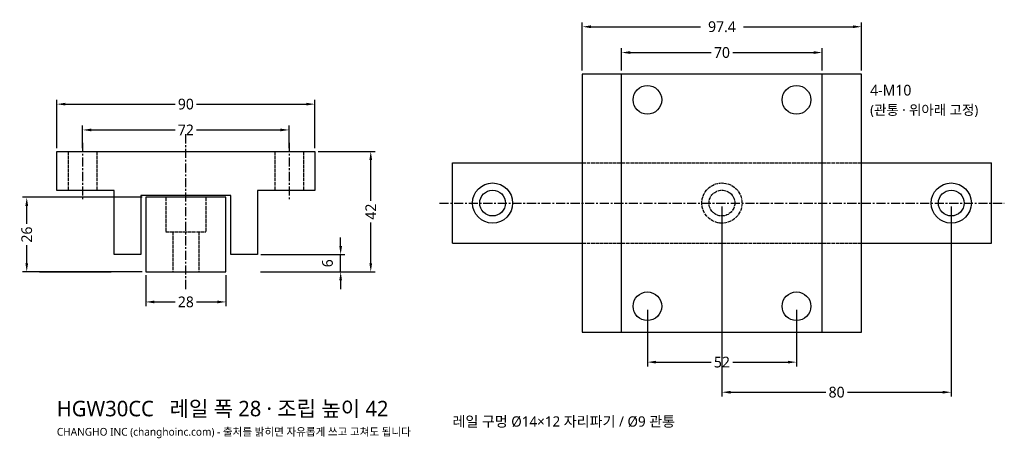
# Model space of a CAD drawing. Header units: millimetres. Extents: x -58 to 286, y -58 to 88.
import ezdxf

# ---------------------------------------------------------------- set-up
doc = ezdxf.new("R2010")
doc.units = ezdxf.units.MM
doc.linetypes.add('CENTER', pattern=[5.08, 3.175, -0.635, 0.635, -0.635])
doc.linetypes.add('DASHED', pattern=[1.524, 1.27, -0.254])
for name, color, linetype in [('문자', 7, 'CONTINUOUS'), ('숨은선', 3, 'DASHED'), ('외형선', 7, 'CONTINUOUS'), ('중심선', 1, 'CENTER'), ('치수', 4, 'CONTINUOUS')]:
    doc.layers.add(name, color=color, linetype=linetype)
doc.styles.add('CH_KOR', font='malgun.ttf')
doc.dimstyles.new('CH_DIM', dxfattribs={"dimtxt": 2.5, "dimasz": 2, "dimexe": 1, "dimexo": 0.8, "dimgap": 0.8, "dimtad": 1, "dimdec": 1, "dimdsep": 46, "dimtxsty": 'CH_KOR', "dimcen": 2.5, "dimclrd": 4, "dimclre": 4, "dimclrt": 4, "dimazin": 3, "dimtfac": 1, "dimtmove": 0, "dimatfit": 3})

# ---------------------------------------------------------------- blocks, each defined once
blk = doc.blocks.new('_CLOSEDFILLED')
at = {"color": 0, "linetype": 'BYBLOCK'}
blk.add_solid([(-1, 0.16), (0, 0), (-1, -0.16)], dxfattribs=at)
blk = doc.blocks.new('*D1')
at = {"color": 4}
for p, q in [((-45, 43.2), (-45, 60)), ((-42, 58.5), (-3.75, 58.5)), ((3.75, 58.5), (42, 58.5)), ((45, 43.2), (45, 60))]:
    blk.add_line(p, q, dxfattribs=at)
at = {"layer": 'Defpoints'}
for p in [(-45, 58.5), (-45, 42), (45, 42)]:
    blk.add_point(p, dxfattribs=at)
at = {"layer": '치수', "color": 4, "xscale": 3, "yscale": 3, "rotation": 180}
blk.add_blockref('_CLOSEDFILLED', (-45, 58.5), dxfattribs=at)
at = {"layer": '치수', "color": 4, "xscale": 3, "yscale": 3}
blk.add_blockref('_CLOSEDFILLED', (45, 58.5), dxfattribs=at)
at = {"layer": '치수', "color": 4, "insert": (0, 58.5), "char_height": 3.75, "attachment_point": 5, "style": 'CH_KOR'}
blk.add_mtext('90', dxfattribs=at)
blk = doc.blocks.new('*D2')
at = {"color": 4}
for p, q in [((-36, 43.2), (-36, 51)), ((-33, 49.5), (-3.75, 49.5)), ((3.75, 49.5), (33, 49.5)), ((36, 43.2), (36, 51))]:
    blk.add_line(p, q, dxfattribs=at)
at = {"layer": 'Defpoints'}
for p in [(-36, 49.5), (-36, 42), (36, 42)]:
    blk.add_point(p, dxfattribs=at)
at = {"layer": '치수', "color": 4, "xscale": 3, "yscale": 3, "rotation": 180}
blk.add_blockref('_CLOSEDFILLED', (-36, 49.5), dxfattribs=at)
at = {"layer": '치수', "color": 4, "xscale": 3, "yscale": 3}
blk.add_blockref('_CLOSEDFILLED', (36, 49.5), dxfattribs=at)
at = {"layer": '치수', "color": 4, "insert": (0, 49.5), "char_height": 3.75, "attachment_point": 5, "style": 'CH_KOR'}
blk.add_mtext('72', dxfattribs=at)
blk = doc.blocks.new('*D3')
at = {"color": 4}
for p, q in [((-14, -1.2), (-14, -12)), ((14, -1.2), (14, -12)), ((-11, -10.5), (-3.75, -10.5)), ((3.75, -10.5), (11, -10.5))]:
    blk.add_line(p, q, dxfattribs=at)
at = {"layer": 'Defpoints'}
for p in [(-14, 0), (14, 0), (-14, -10.5)]:
    blk.add_point(p, dxfattribs=at)
at = {"layer": '치수', "color": 4, "xscale": 3, "yscale": 3, "rotation": 180}
blk.add_blockref('_CLOSEDFILLED', (-14, -10.5), dxfattribs=at)
at = {"layer": '치수', "color": 4, "xscale": 3, "yscale": 3}
blk.add_blockref('_CLOSEDFILLED', (14, -10.5), dxfattribs=at)
at = {"layer": '치수', "color": 4, "insert": (0, -10.5), "char_height": 3.75, "attachment_point": 5, "style": 'CH_KOR'}
blk.add_mtext('28', dxfattribs=at)
blk = doc.blocks.new('*D4')
at = {"color": 4}
for p, q in [((46.2, 42), (66, 42)), ((64.5, 24.75), (64.5, 39)), ((64.5, 3), (64.5, 17.25)), ((46.2, 0), (66, 0))]:
    blk.add_line(p, q, dxfattribs=at)
at = {"layer": 'Defpoints'}
for p in [(45, 42), (45, 0), (64.5, 0)]:
    blk.add_point(p, dxfattribs=at)
at = {"layer": '치수', "color": 4, "xscale": 3, "yscale": 3}
for p, rotation in [((64.5, 42), 90), ((64.5, 0), 270)]:
    blk.add_blockref('_CLOSEDFILLED', p, dxfattribs=dict(at, rotation=rotation))
at = {"layer": '치수', "color": 4, "insert": (64.5, 21), "char_height": 3.75, "attachment_point": 5, "rotation": 90, "style": 'CH_KOR'}
blk.add_mtext('42', dxfattribs=at)
blk = doc.blocks.new('*D5')
at = {"color": 4}
for p, q in [((54, 9), (54, 12)), ((26.2, 6), (55.5, 6)), ((54, 0), (54, 6)), ((26.2, 0), (55.5, 0)), ((54, -3), (54, -6))]:
    blk.add_line(p, q, dxfattribs=at)
at = {"layer": 'Defpoints'}
for p in [(25, 6), (25, 0), (54, 0)]:
    blk.add_point(p, dxfattribs=at)
at = {"layer": '치수', "color": 4, "xscale": 3, "yscale": 3}
for p, rotation in [((54, 6), 270), ((54, 0), 90)]:
    blk.add_blockref('_CLOSEDFILLED', p, dxfattribs=dict(at, rotation=rotation))
at = {"layer": '치수', "color": 4, "insert": (49.425, 3), "char_height": 3.75, "attachment_point": 5, "rotation": 90, "style": 'CH_KOR'}
blk.add_mtext('6', dxfattribs=at)
blk = doc.blocks.new('*D6')
at = {"color": 4}
for p, q in [((-15.2, 26), (-57, 26)), ((-55.5, 16.75), (-55.5, 23)), ((-55.5, 3), (-55.5, 9.25)), ((-15.2, 0), (-57, 0))]:
    blk.add_line(p, q, dxfattribs=at)
at = {"layer": 'Defpoints'}
for p in [(-14, 26), (-55.5, 0), (-14, 0)]:
    blk.add_point(p, dxfattribs=at)
at = {"layer": '치수', "color": 4, "xscale": 3, "yscale": 3}
for p, rotation in [((-55.5, 26), 90), ((-55.5, 0), 270)]:
    blk.add_blockref('_CLOSEDFILLED', p, dxfattribs=dict(at, rotation=rotation))
at = {"layer": '치수', "color": 4, "insert": (-55.5, 13), "char_height": 3.75, "attachment_point": 5, "rotation": 90, "style": 'CH_KOR'}
blk.add_mtext('26', dxfattribs=at)
blk = doc.blocks.new('*D7')
at = {"color": 4}
for p, q in [((138.3, 70.2), (138.3, 87)), ((235.7, 70.2), (235.7, 87)), ((141.3, 85.5), (179.5, 85.5)), ((194.5, 85.5), (232.7, 85.5))]:
    blk.add_line(p, q, dxfattribs=at)
at = {"layer": 'Defpoints'}
for p in [(138.3, 85.5), (138.3, 69), (235.7, 69)]:
    blk.add_point(p, dxfattribs=at)
at = {"layer": '치수', "color": 4, "xscale": 3, "yscale": 3, "rotation": 180}
blk.add_blockref('_CLOSEDFILLED', (138.3, 85.5), dxfattribs=at)
at = {"layer": '치수', "color": 4, "xscale": 3, "yscale": 3}
blk.add_blockref('_CLOSEDFILLED', (235.7, 85.5), dxfattribs=at)
at = {"layer": '치수', "color": 4, "insert": (187, 85.5), "char_height": 3.75, "attachment_point": 5, "style": 'CH_KOR'}
blk.add_mtext('97.4', dxfattribs=at)
blk = doc.blocks.new('*D8')
at = {"color": 4}
for p, q in [((152, 70.2), (152, 78)), ((155, 76.5), (183.25, 76.5)), ((190.75, 76.5), (219, 76.5)), ((222, 70.2), (222, 78))]:
    blk.add_line(p, q, dxfattribs=at)
at = {"layer": 'Defpoints'}
for p in [(152, 76.5), (152, 69), (222, 69)]:
    blk.add_point(p, dxfattribs=at)
at = {"layer": '치수', "color": 4, "xscale": 3, "yscale": 3, "rotation": 180}
blk.add_blockref('_CLOSEDFILLED', (152, 76.5), dxfattribs=at)
at = {"layer": '치수', "color": 4, "xscale": 3, "yscale": 3}
blk.add_blockref('_CLOSEDFILLED', (222, 76.5), dxfattribs=at)
at = {"layer": '치수', "color": 4, "insert": (187, 76.5), "char_height": 3.75, "attachment_point": 5, "style": 'CH_KOR'}
blk.add_mtext('70', dxfattribs=at)
blk = doc.blocks.new('*D9')
at = {"color": 4}
for p, q in [((161, -13.2), (161, -33)), ((213, -13.2), (213, -33)), ((164, -31.5), (183.25, -31.5)), ((190.75, -31.5), (210, -31.5))]:
    blk.add_line(p, q, dxfattribs=at)
at = {"layer": 'Defpoints'}
for p in [(161, -12), (213, -12), (161, -31.5)]:
    blk.add_point(p, dxfattribs=at)
at = {"layer": '치수', "color": 4, "xscale": 3, "yscale": 3, "rotation": 180}
blk.add_blockref('_CLOSEDFILLED', (161, -31.5), dxfattribs=at)
at = {"layer": '치수', "color": 4, "xscale": 3, "yscale": 3}
blk.add_blockref('_CLOSEDFILLED', (213, -31.5), dxfattribs=at)
at = {"layer": '치수', "color": 4, "insert": (187, -31.5), "char_height": 3.75, "attachment_point": 5, "style": 'CH_KOR'}
blk.add_mtext('52', dxfattribs=at)
blk = doc.blocks.new('*D10')
at = {"color": 4}
for p, q in [((187, 22.8), (187, -43.5)), ((267, 22.8), (267, -43.5)), ((190, -42), (223.25, -42)), ((230.75, -42), (264, -42))]:
    blk.add_line(p, q, dxfattribs=at)
at = {"layer": 'Defpoints'}
for p in [(187, 24), (267, 24), (187, -42)]:
    blk.add_point(p, dxfattribs=at)
at = {"layer": '치수', "color": 4, "xscale": 3, "yscale": 3, "rotation": 180}
blk.add_blockref('_CLOSEDFILLED', (187, -42), dxfattribs=at)
at = {"layer": '치수', "color": 4, "xscale": 3, "yscale": 3}
blk.add_blockref('_CLOSEDFILLED', (267, -42), dxfattribs=at)
at = {"layer": '치수', "color": 4, "insert": (227, -42), "char_height": 3.75, "attachment_point": 5, "style": 'CH_KOR'}
blk.add_mtext('80', dxfattribs=at)

msp = doc.modelspace()

# ---------------------------------------------------------------- linework, layer by layer
at = {"layer": '숨은선'}
for p, q in [((-41, 42), (-41, 28.32)), ((-31, 42), (-31, 28.32)), ((31, 42), (31, 28.32)), ((41, 42), (41, 28.32)), ((138.3, 38), (235.7, 38)), ((-7, 26), (-7, 14)), ((7, 26), (7, 14)), ((-7, 14), (7, 14)), ((-4.5, 14), (-4.5, 0)), ((4.5, 14), (4.5, 0)), ((138.3, 10), (235.7, 10))]:
    msp.add_line(p, q, dxfattribs=at)
for radius in [7, 4.5]:
    msp.add_circle((187, 24), radius, dxfattribs=at)
at = {"layer": '외형선'}
for p, q in [((152, -21), (152, 69)), ((222, -21), (222, 69)), ((93, 38), (138.3, 38)), ((93, 10), (93, 38)), ((235.7, 38), (281, 38)), ((281, 10), (281, 38)), ((93, 10), (138.3, 10)), ((235.7, 10), (281, 10)), ((-51, 0), (-26, 0)), ((26, 0), (51, 0))]:
    msp.add_line(p, q, dxfattribs=at)
for points in [[(138.3, -21), (235.7, -21), (235.7, 69), (138.3, 69)], [(-45, 28.32), (-45, 42), (45, 42), (45, 28.32), (25, 28.32), (25, 6), (15.68, 6), (15.68, 26.6), (-15.68, 26.6), (-15.68, 6), (-25, 6), (-25, 28.32)], [(-14, 0), (14, 0), (14, 26), (-14, 26)]]:
    msp.add_lwpolyline(points, close=True, dxfattribs=at)
for centre, radius in [((161, 60), 5), ((213, 60), 5), ((107, 24), 7), ((267, 24), 7), ((107, 24), 4.5), ((267, 24), 4.5), ((161, -12), 5), ((213, -12), 5)]:
    msp.add_circle(centre, radius, dxfattribs=at)
at = {"layer": '중심선'}
for p, q in [((-36, 45), (-36, 25.32)), ((0, -6), (0, 48)), ((36, 45), (36, 25.32)), ((88.5, 24), (285.5, 24))]:
    msp.add_line(p, q, dxfattribs=at)

# ---------------------------------------------------------------- texts
at = {"layer": '문자', "style": 'CH_KOR'}
for s, height, p in [('4-M10', 3.75, (238.7, 61.5)), ('(관통 · 위아래 고정)', 3.45, (238.7, 54.75)), ('HGW30CC   레일 폭 28 · 조립 높이 42', 5.4, (-45, -50.4)), ('레일 구멍 Ø14×12 자리파기 / Ø9 관통', 3.6, (93, -54)), ('CHANGHO INC (changhoinc.com) - 출처를 밝히면 자유롭게 쓰고 고쳐도 됩니다', 2.7, (-45, -57.15))]:
    msp.add_text(s, height=height, dxfattribs=at).set_placement(p)

# ---------------------------------------------------------------- dimensions: what is measured, and where the dimension line sits
at = {"layer": '치수'}
for base, p1, p2, picture, middle in [((138.3, 85.5), (138.3, 69), (235.7, 69), '*D7', (187, 85.5)), ((152, 76.5), (152, 69), (222, 69), '*D8', (187, 76.5)), ((-45, 58.5), (-45, 42), (45, 42), '*D1', (0, 58.5)), ((-36, 49.5), (-36, 42), (36, 42), '*D2', (0, 49.5)), ((187, -42), (187, 24), (267, 24), '*D10', (227, -42)), ((-14, -10.5), (-14, 0), (14, 0), '*D3', (0, -10.5)), ((161, -31.5), (161, -12), (213, -12), '*D9', (187, -31.5))]:
    dim = msp.add_linear_dim(base=base, p1=p1, p2=p2, dimstyle='CH_DIM', override={"dimscale": 1.5}, dxfattribs=at)
    dim.commit()
    dim.dimension.update_dxf_attribs({"geometry": picture, "text_midpoint": middle})
for base, p1, p2, picture, middle in [((64.5, 0), (45, 0), (45, 42), '*D4', (64.5, 21)), ((-55.5, 0), (-14, 0), (-14, 26), '*D6', (-55.5, 13)), ((54, 0), (25, 0), (25, 6), '*D5', (49.42, 3))]:
    dim = msp.add_linear_dim(base=base, p1=p1, p2=p2, angle=90, dimstyle='CH_DIM', override={"dimscale": 1.5}, dxfattribs=at)
    dim.commit()
    dim.dimension.update_dxf_attribs({"geometry": picture, "text_midpoint": middle})

doc.saveas('drawing.dxf')
